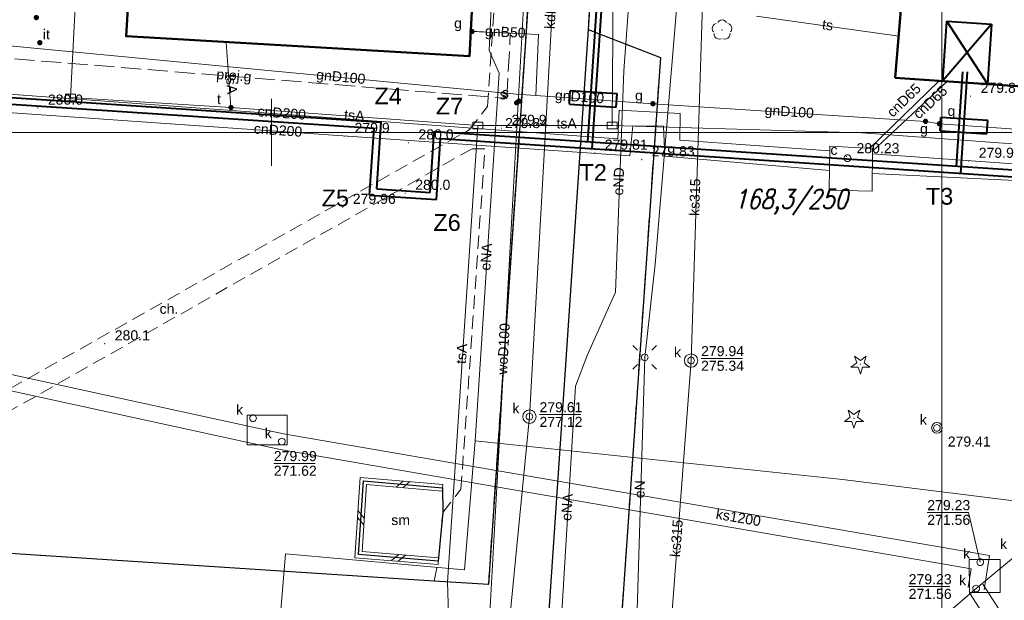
# Model space of a CAD drawing. Extents: x 0 to 6568752, y 0 to 5584302.
# Tile 5 of 57: x 6568331 to 6568405, y 5583965 to 5584008. Entities that reach past the tile are written whole.
import ezdxf
from ezdxf.enums import TextEntityAlignment as Align

# ---------------------------------------------------------------- set-up
doc = ezdxf.new("R2010")
doc.units = 0
doc.header["$PDSIZE"] = 0.75
for name, pattern in [('GAK', [3.5, 2, -0.7, 0.1, -0.7]), ('PRZER2-1', [1.5, 1, -0.5]), ('PRZER3-1', [2, 1.5, -0.5])]:
    doc.linetypes.add(name, pattern=pattern)
doc.layers.get('0').update_dxf_attribs({"linetype": 'CONTINUOUS'})
doc.layers.get('Defpoints').update_dxf_attribs({"linetype": 'CONTINUOUS'})
for name, color, linetype, lineweight in [('alarm', 51, 'CONTINUOUS', 50), ('EGBU', 7, 'CONTINUOUS', 50), ('GUPPRZ_O', 7, 'CONTINUOUS', 18), ('OTDM', 7, 'CONTINUOUS', 25), ('OTDM_O', 7, 'CONTINUOUS', 25), ('OTDN', 7, 'CONTINUOUS', 18), ('OTKC', 7, 'CONTINUOUS', 18), ('OTKC_O', 7, 'CONTINUOUS', 18), ('OTKJ', 7, 'CONTINUOUS', 18), ('OTKK', 7, 'CONTINUOUS', 25), ('OTRN', 7, 'CONTINUOUS', 13), ('OTRN_O', 7, 'CONTINUOUS', 13), ('OTRS', 7, 'CONTINUOUS', 13), ('OTRS_O', 7, 'CONTINUOUS', 13), ('OTZI', 7, 'CONTINUOUS', 18), ('OTZI_O', 7, 'CONTINUOUS', 18), ('ramka sekcji', 7, 'CONTINUOUS', 18), ('siec', 7, 'GAK', 70), ('SUEO', 7, 'CONTINUOUS', 18), ('SUPK', 7, 'CONTINUOUS', 18), ('SUPW', 7, 'CONTINUOUS', 18), ('SUPW_O', 7, 'CONTINUOUS', 18), ('SUSU', 7, 'CONTINUOUS', 18), ('SUSU_O', 7, 'CONTINUOUS', 18)]:
    doc.layers.add(name, color=color, linetype=linetype, lineweight=lineweight)
for name, color, linetype, lineweight, true_color in [('OTZG', 7, 'CONTINUOUS', 18, 0x008000), ('OTZL', 7, 'CONTINUOUS', 18, 0x008000), ('SUCP', 7, 'CONTINUOUS', 18, 0xd200d2), ('SUCP_O', 7, 'CONTINUOUS', 18, 0xd200d2), ('SUEP', 1, 'CONTINUOUS', 18, 0xff0000), ('SUEP_O', 1, 'CONTINUOUS', 18, 0xff0000), ('SUGP', 7, 'CONTINUOUS', 18, 0xbfbf00), ('SUGP_O', 7, 'CONTINUOUS', 18, 0xbfbf00), ('SUGU', 7, 'CONTINUOUS', 18, 0xbfbf00), ('SUGU_O', 7, 'CONTINUOUS', 18, 0xbfbf00), ('SUGW', 7, 'CONTINUOUS', 18, 0xbfbf00), ('SUGW_O', 7, 'CONTINUOUS', 18, 0xbfbf00), ('SUKP', 7, 'CONTINUOUS', 18, 0x803300), ('SUKP_O', 7, 'CONTINUOUS', 18, 0x803300), ('SUKS', 7, 'CONTINUOUS', 18, 0x803300), ('SUKS_O', 7, 'CONTINUOUS', 18, 0x803300), ('SUTP', 7, 'CONTINUOUS', 18, 0xff9100), ('SUTP_O', 7, 'CONTINUOUS', 18, 0xff9100), ('SUTU', 7, 'CONTINUOUS', 18, 0xff9100), ('SUTU_O', 7, 'CONTINUOUS', 18, 0xff9100), ('SUWP', 5, 'CONTINUOUS', 18, 0x0000ff), ('SUWP_O', 5, 'CONTINUOUS', 18, 0x0000ff)]:
    doc.layers.add(name, color=color, linetype=linetype, lineweight=lineweight, true_color=true_color)
doc.styles.add('Arial', font='arial.ttf')
doc.styles.add('GEO-INFO', font='arial.ttf')
doc.styles.add('UZBROJENIE', font='SIMPLEX.shx', dxfattribs={"width": 0.8, "oblique": 15.00003, "height": 0.9})
doc.dimstyles.get("Standard").update_dxf_attribs({"dimtxt": 0.18, "dimasz": 0.18, "dimexe": 0.18, "dimexo": 0.0625, "dimgap": 0.09, "dimtad": 0, "dimtih": 1, "dimtoh": 1, "dimdec": 4, "dimzin": 0, "dimdsep": 46, "dimtxsty": 'Standard', "dimcen": 0.09, "dimadec": 0, "dimazin": 0, "dimtfac": 1, "dimtdec": 4, "dimtofl": 0, "dimtmove": 0, "dimatfit": 3, "dimfxl": 0, "dimtolj": 1, "dimtzin": 0, "dimarcsym": 0})

# ---------------------------------------------------------------- blocks, each defined once
blk = doc.blocks.new('D_GSPRDL1')
blk.add_hatch(color=0).paths.add_polyline_path([(0, -0.045), (0.013906, -0.042798), (0.02645, -0.036406), (0.036406, -0.02645), (0.042798, -0.013906), (0.045, 0), (0.042798, 0.013906), (0.036406, 0.02645), (0.02645, 0.036406), (0.013906, 0.042798), (0, 0.045), (-0.013906, 0.042798), (-0.02645, 0.036406), (-0.036406, 0.02645), (-0.042798, 0.013906), (-0.045, 0), (-0.042798, -0.013906), (-0.036406, -0.02645), (-0.02645, -0.036406), (-0.013906, -0.042798)])
at = {"color": 0}
for points in [[(-0.324277, 0.563333), (-0.240553, 0.662679), (-0.127956, 0.727494), (0, 0.75), (0.127956, 0.727494), (0.240553, 0.662679), (0.324277, 0.563333)], [(-0.635969, -0.134326), (-0.70458, -0.024001), (-0.731429, 0.103115), (-0.713292, 0.231763), (-0.652348, 0.346501), (-0.55591, 0.433559), (-0.435555, 0.482485)], [(0.435555, 0.482485), (0.55591, 0.433559), (0.652348, 0.346501), (0.713292, 0.231763), (0.731429, 0.103115), (0.70458, -0.024001), (0.635969, -0.134326)], [(-0.068773, -0.646351), (-0.194901, -0.677512), (-0.324092, -0.663766), (-0.440839, -0.606763), (-0.531129, -0.513345), (-0.584125, -0.394725), (-0.593465, -0.265141)], [(0.593465, -0.265141), (0.584125, -0.394725), (0.531129, -0.513345), (0.440839, -0.606763), (0.324092, -0.663766), (0.194901, -0.677512), (0.068773, -0.646351)]]:
    blk.add_lwpolyline(points, dxfattribs=at)
blk = doc.blocks.new('D_GSPRDI1')
blk.add_hatch(color=0).paths.add_polyline_path([(0, -0.045), (0.013906, -0.042798), (0.02645, -0.036406), (0.036406, -0.02645), (0.042798, -0.013906), (0.045, 0), (0.042798, 0.013906), (0.036406, 0.02645), (0.02645, 0.036406), (0.013906, 0.042798), (0, 0.045), (-0.013906, 0.042798), (-0.02645, 0.036406), (-0.036406, 0.02645), (-0.042798, 0.013906), (-0.045, 0), (-0.042798, -0.013906), (-0.036406, -0.02645), (-0.02645, -0.036406), (-0.013906, -0.042798)])
at = {"color": 0}
blk.add_lwpolyline([(0.272471, 0.088531), (0.713338, -0.231778), (0.168396, -0.231778), (0, -0.750048), (-0.168396, -0.231778), (-0.713338, -0.231778), (-0.272471, 0.088531), (-0.440867, 0.606801), (0, 0.286493), (0.440867, 0.606801)], close=True, dxfattribs=at)
blk = doc.blocks.new('D_GSPWPN1')
blk.add_hatch(color=0).paths.add_polyline_path([(-0.045, 0), (-0.043467, -0.011647), (-0.038971, -0.0225), (-0.03182, -0.03182), (-0.0225, -0.038971), (-0.011647, -0.043467), (0, -0.045), (0.011647, -0.043467), (0.0225, -0.038971), (0.03182, -0.03182), (0.038971, -0.0225), (0.043467, -0.011647), (0.045, 0), (0.043467, 0.011647), (0.038971, 0.0225), (0.03182, 0.03182), (0.0225, 0.038971), (0.011647, 0.043467), (0, 0.045), (-0.011647, 0.043467), (-0.0225, 0.038971), (-0.03182, 0.03182), (-0.038971, 0.0225), (-0.043467, 0.011647)])
blk = doc.blocks.new('D_GSPTZI1')
blk.add_hatch(color=0).paths.add_polyline_path([(-0.2, 0), (-0.193185, -0.051764), (-0.173205, -0.1), (-0.141421, -0.141421), (-0.1, -0.173205), (-0.051764, -0.193185), (0, -0.2), (0.051764, -0.193185), (0.1, -0.173205), (0.141421, -0.141421), (0.173205, -0.1), (0.193185, -0.051764), (0.2, 0), (0.193185, 0.051764), (0.173205, 0.1), (0.141421, 0.141421), (0.1, 0.173205), (0.051764, 0.193185), (0, 0.2), (-0.051764, 0.193185), (-0.1, 0.173205), (-0.141421, 0.141421), (-0.173205, 0.1), (-0.193185, 0.051764)])
blk = doc.blocks.new('D_GSPWPS1')
blk.add_hatch(color=0).paths.add_polyline_path([(-0.045, 0), (-0.043467, -0.011647), (-0.038971, -0.0225), (-0.03182, -0.03182), (-0.0225, -0.038971), (-0.011647, -0.043467), (0, -0.045), (0.011647, -0.043467), (0.0225, -0.038971), (0.03182, -0.03182), (0.038971, -0.0225), (0.043467, -0.011647), (0.045, 0), (0.043467, 0.011647), (0.038971, 0.0225), (0.03182, 0.03182), (0.0225, 0.038971), (0.011647, 0.043467), (0, 0.045), (-0.011647, 0.043467), (-0.0225, 0.038971), (-0.03182, 0.03182), (-0.038971, 0.0225), (-0.043467, 0.011647)])
blk = doc.blocks.new('D_GUPIKP1_3')
at = {"color": 0}
blk.add_lwpolyline([(0.375, -0.25), (-0.375, -0.25), (-0.375, 0.25), (0.375, 0.25)], close=True, dxfattribs=at)
blk = doc.blocks.new('D_GUPIWZ1_1')
at = {"color": 0}
blk.add_lwpolyline([(0, 0.25), (0.064705, 0.241481), (0.125, 0.216506), (0.176777, 0.176777), (0.216506, 0.125), (0.241481, 0.064705), (0.25, 0), (0.241481, -0.064705), (0.216506, -0.125), (0.176777, -0.176777), (0.125, -0.216506), (0.064705, -0.241481), (0, -0.25), (-0.064705, -0.241481), (-0.125, -0.216506), (-0.176777, -0.176777), (-0.216506, -0.125), (-0.241481, -0.064705), (-0.25, 0), (-0.241481, 0.064705), (-0.216506, 0.125), (-0.176777, 0.176777), (-0.125, 0.216506), (-0.064705, 0.241481)], close=True, dxfattribs=at)
blk = doc.blocks.new('D_GUPKSD1_1')
at = {"color": 0}
blk.add_lwpolyline([(0, 0.25), (0.064705, 0.241481), (0.125, 0.216506), (0.176777, 0.176777), (0.216506, 0.125), (0.241481, 0.064705), (0.25, 0), (0.241481, -0.064705), (0.216506, -0.125), (0.176777, -0.176777), (0.125, -0.216506), (0.064705, -0.241481), (0, -0.25), (-0.064705, -0.241481), (-0.125, -0.216506), (-0.176777, -0.176777), (-0.216506, -0.125), (-0.241481, -0.064705), (-0.25, 0), (-0.241481, 0.064705), (-0.216506, 0.125), (-0.176777, 0.176777), (-0.125, 0.216506), (-0.064705, 0.241481)], close=True, dxfattribs=at)
blk = doc.blocks.new('D_GUPTUT1')
blk.add_hatch(color=0).paths.add_polyline_path([(-0.2, 0), (-0.193185, -0.051764), (-0.173205, -0.1), (-0.141421, -0.141421), (-0.1, -0.173205), (-0.051764, -0.193185), (0, -0.2), (0.051764, -0.193185), (0.1, -0.173205), (0.141421, -0.141421), (0.173205, -0.1), (0.193185, -0.051764), (0.2, 0), (0.193185, 0.051764), (0.173205, 0.1), (0.141421, 0.141421), (0.1, 0.173205), (0.051764, 0.193185), (0, 0.2), (-0.051764, 0.193185), (-0.1, 0.173205), (-0.141421, 0.141421), (-0.173205, 0.1), (-0.193185, 0.051764)])
blk = doc.blocks.new('D_GUPGZA1')
blk.add_hatch(color=0).paths.add_polyline_path([(-0.2, 0), (-0.193185, -0.051764), (-0.173205, -0.1), (-0.141421, -0.141421), (-0.1, -0.173205), (-0.051764, -0.193185), (0, -0.2), (0.051764, -0.193185), (0.1, -0.173205), (0.141421, -0.141421), (0.173205, -0.1), (0.193185, -0.051764), (0.2, 0), (0.193185, 0.051764), (0.173205, 0.1), (0.141421, 0.141421), (0.1, 0.173205), (0.051764, 0.193185), (0, 0.2), (-0.051764, 0.193185), (-0.1, 0.173205), (-0.141421, 0.141421), (-0.173205, 0.1), (-0.193185, 0.051764)])
blk = doc.blocks.new('D_GUPGUT1')
blk.add_hatch(color=0).paths.add_polyline_path([(-0.2, 0), (-0.193185, -0.051764), (-0.173205, -0.1), (-0.141421, -0.141421), (-0.1, -0.173205), (-0.051764, -0.193185), (0, -0.2), (0.051764, -0.193185), (0.1, -0.173205), (0.141421, -0.141421), (0.173205, -0.1), (0.193185, -0.051764), (0.2, 0), (0.193185, 0.051764), (0.173205, 0.1), (0.141421, 0.141421), (0.1, 0.173205), (0.051764, 0.193185), (0, 0.2), (-0.051764, 0.193185), (-0.1, 0.173205), (-0.141421, 0.141421), (-0.173205, 0.1), (-0.193185, 0.051764)])
blk = doc.blocks.new('D_GUPSUT1')
blk.add_hatch(color=0).paths.add_polyline_path([(-0.2, 0), (-0.193185, -0.051764), (-0.173205, -0.1), (-0.141421, -0.141421), (-0.1, -0.173205), (-0.051764, -0.193185), (0, -0.2), (0.051764, -0.193185), (0.1, -0.173205), (0.141421, -0.141421), (0.173205, -0.1), (0.193185, -0.051764), (0.2, 0), (0.193185, 0.051764), (0.173205, 0.1), (0.141421, 0.141421), (0.1, 0.173205), (0.051764, 0.193185), (0, 0.2), (-0.051764, 0.193185), (-0.1, 0.173205), (-0.141421, 0.141421), (-0.173205, 0.1), (-0.193185, 0.051764)])
blk = doc.blocks.new('D_ODTN_1')
at = {"color": 0}
for points in [[(-0.5, -0.25), (0, 0.25)], [(0, -0.25), (0.5, 0.25)]]:
    blk.add_lwpolyline(points, dxfattribs=at)
blk = doc.blocks.new('D_GSLDSO2')
at = {"color": 0}
blk.add_lwpolyline([(0, 0.25), (0, -0.25)], dxfattribs=at)
blk = doc.blocks.new('D_GUPELA2')
blk.add_hatch(color=0).paths.add_polyline_path([(-0.001087, 0.044987), (0.011881, 0.043403), (0.021281, 0.03965), (0.030065, 0.033482), (0.038133, 0.023893), (0.043117, 0.012881), (0.044986, 0.001113), (0.044323, -0.007777), (0.040557, -0.019497), (0.033417, -0.030138), (0.024849, -0.037517), (0.013788, -0.042836), (0.002013, -0.044955), (-0.00982, -0.043916), (-0.020466, -0.040077), (-0.029541, -0.033946), (-0.036867, -0.025804), (-0.04187, -0.01649), (-0.04461, -0.005909), (-0.044532, 0.006476), (-0.041285, 0.017903), (-0.034764, 0.028574), (-0.024479, 0.03776), (-0.013449, 0.042943)])
at = {"color": 0}
for points in [[(-0.883883, 0.883883), (-0.53033, 0.53033)], [(0.883883, 0.883883), (0.53033, 0.53033)], [(-0.883883, -0.883883), (-0.53033, -0.53033)], [(0.883883, -0.883883), (0.53033, -0.53033)]]:
    blk.add_lwpolyline(points, dxfattribs=at)
blk = doc.blocks.new('D_GUPELA1')
at = {"color": 0}
blk.add_lwpolyline([(0, 0.25), (0.064705, 0.241481), (0.125, 0.216506), (0.176777, 0.176777), (0.216506, 0.125), (0.241481, 0.064705), (0.25, 0), (0.241481, -0.064705), (0.216506, -0.125), (0.176777, -0.176777), (0.125, -0.216506), (0.064705, -0.241481), (0, -0.25), (-0.064705, -0.241481), (-0.125, -0.216506), (-0.176777, -0.176777), (-0.216506, -0.125), (-0.241481, -0.064705), (-0.25, 0), (-0.241481, 0.064705), (-0.216506, 0.125), (-0.176777, 0.176777), (-0.125, 0.216506), (-0.064705, 0.241481)], close=True, dxfattribs=at)
blk = doc.blocks.new('*D45')
at = {"layer": 'Defpoints', "color": 0, "lineweight": 40}
for p in [(6568647.5, 5584150), (6568650, 5584150), (0, 0)]:
    blk.add_point(p, dxfattribs=at)
at = {"layer": 'ramka sekcji', "color": 0, "lineweight": -2}
blk.add_line((6568649.938, 5584150), (6568647.5, 5584150), dxfattribs=at)
at = {"layer": 'ramka sekcji', "color": 0, "insert": (6568644.106, 5584150), "char_height": 0.75, "attachment_point": 5, "style": 'GEO-INFO'}
blk.add_mtext('\\A1;5584150.0000', dxfattribs=at)
blk = doc.blocks.new('*D46')
at = {"layer": 'Defpoints', "color": 0, "lineweight": 40}
for p in [(6568650, 5584152.5), (6568650, 5584150), (0, 0)]:
    blk.add_point(p, dxfattribs=at)
at = {"layer": 'ramka sekcji', "color": 0, "lineweight": -2}
blk.add_line((6568650, 5584150.062), (6568650, 5584152.5), dxfattribs=at)
at = {"layer": 'ramka sekcji', "color": 0, "insert": (6568650, 5584155.896), "char_height": 0.75, "attachment_point": 5, "rotation": 90, "style": 'GEO-INFO'}
blk.add_mtext('\\A1;6568650.0000', dxfattribs=at)

msp = doc.modelspace()

# ---------------------------------------------------------------- linework, layer by layer
at = {"layer": 'EGBU', "color": 0, "linetype": 'Continuous', "lineweight": 50, "elevation": 10.18}
for points in [[(6568343.55, 5584044.5), (6568341.86, 5584018.52), (6568365.36, 5584017.17), (6568364.76, 5584005.69), (6568339.15, 5584007.19), (6568339.86, 5584018.86), (6568330.35, 5584019.57), (6568331.94, 5584045.19)], [(6568396.53, 5584004.09), (6568397.48, 5584015.51), (6568415.39, 5584014.35), (6568416.69, 5584035.57), (6568428.33, 5584034.73), (6568426.72, 5584011.65), (6568415.15381, 5584012.25266), (6568414.4, 5584002.86)]]:
    msp.add_lwpolyline(points, close=True, dxfattribs=at)
at = {"layer": 'GUPPRZ_O', "color": 0, "linetype": 'Continuous', "lineweight": 13, "elevation": 10.8, "flags": 128}
for points in [[(6568382.0473, 5583983.12574), (6568385.1273, 5583983.12574)], [(6568369.98774, 5583978.93856), (6568373.06774, 5583978.93856)], [(6568350.16655, 5583975.28822), (6568353.24655, 5583975.28822)], [(6568402.87288, 5583967.91717), (6568402.00172, 5583971.62699), (6568398.92172, 5583971.62699)], [(6568397.53389, 5583966.09864), (6568400.61389, 5583966.09864)]]:
    msp.add_lwpolyline(points, dxfattribs=at)
at = {"layer": 'OTDM', "color": 0, "linetype": 'Continuous', "lineweight": 25, "elevation": 10.18}
msp.add_lwpolyline([(6568362.44, 5583968), (6568356.49, 5583968.48), (6568356.85, 5583973.98), (6568362.76, 5583973.47), (6568362.77, 5583971.62)], close=True, dxfattribs=at)
at = {"layer": 'OTDN', "color": 0, "linetype": 'Continuous', "lineweight": 18, "elevation": 10.18}
for points in [[(6568362.78149, 5583973.71907), (6568356.6172, 5583974.25102), (6568356.22445, 5583968.25061), (6568362.4199, 5583967.75081)], [(6568362.73851, 5583973.22093), (6568357.0828, 5583973.70898), (6568356.75555, 5583968.70939), (6568362.4601, 5583968.24919)]]:
    msp.add_lwpolyline(points, dxfattribs=at)
at = {"layer": 'OTKC', "color": 0, "linetype": 'PRZER2-1', "lineweight": 18, "elevation": 10.18}
msp.add_lwpolyline([(6568370.69, 5584032.86), (6568368.49, 5584000.12), (6568366.17994, 5583966.25595), (6568362.14, 5583966.51), (6568362.44, 5583968), (6568362.77, 5583971.62), (6568364.13, 5583973.36), (6568365.92, 5583998.78), (6568364.96, 5583998.79), (6568313.68, 5583969.67), (6568310.89, 5583969.83), (6568364.74, 5584000.19), (6568366.11, 5584001.95), (6568367.51, 5584022.93)], dxfattribs=at)
at = {"layer": 'OTKJ', "color": 0, "linetype": 'PRZER3-1', "lineweight": 18, "elevation": 10.18}
msp.add_lwpolyline([(6568313.68, 5583969.67), (6568362.14, 5583966.51), (6568366.17994, 5583966.25595), (6568368.49, 5584000.12), (6568370.69, 5584032.86)], dxfattribs=at)
msp.add_lwpolyline([(6568374.23, 5584017), (6568373.62, 5584007.68), (6568379.01, 5584005.59), (6568376.11, 5583963.78), (6568370.56, 5583962.41), (6568370.11, 5583954.51, 0.07599896), (6568370.32, 5583953, 0.2946697), (6568374.84, 5583949.22), (6568360.74, 5583950), (6568363.64, 5583950.92), (6568364.82, 5583953.37), (6568363.33, 5583955.64), (6568361.55, 5583956.3), (6568304.29, 5583959.89)], format="xyb", dxfattribs=at)
at = {"layer": 'OTKK', "color": 0, "linetype": 'Continuous', "lineweight": 25, "elevation": 10.18}
for points in [[(6568366.17994, 5583966.25595), (6568362.14, 5583966.51), (6568313.68, 5583969.67), (6568310.89, 5583969.83), (6568296.58, 5583970.72), (6568295.74, 5583961.67, -0.29217785), (6568289.71, 5583954.65), (6568268.81, 5583956.34, -0.11600079), (6568265.57, 5583957.41, -0.07423973), (6568263.46, 5583959.35, -0.12887514), (6568261.14, 5583964.74), (6568265.58, 5584031.75), (6568268.21, 5584056.6), (6568269.75, 5584068.54), (6568273.31, 5584093.29, -0.47390876), (6568276.89, 5584095.36), (6568330.51, 5584084.83)], [(6568380.27, 5584081.43), (6568383.67, 5584079.42), (6568382.19, 5584056.2), (6568382.02, 5584053.21), (6568379.98, 5584021.47), (6568374.47, 5584019.74), (6568374.23, 5584017), (6568373.62, 5584007.68), (6568379.01, 5584005.59), (6568376.11, 5583963.78), (6568370.56, 5583962.41), (6568370.11, 5583954.51, 0.07599896), (6568370.32, 5583953, 0.2946697), (6568374.84, 5583949.22), (6568411.69, 5583946.74, 0.39350109)]]:
    msp.add_lwpolyline(points, format="xyb", dxfattribs=at)
for points in [[(6568367.29, 5584034.81), (6568368.24, 5584034.25), (6568370.69, 5584032.86), (6568368.49, 5584000.12), (6568366.17994, 5583966.25595)], [(6568373.62, 5584007.68), (6568370.56, 5583962.41)]]:
    msp.add_lwpolyline(points, dxfattribs=at)
at = {"layer": 'ramka sekcji', "color": 0}
for p, q in [((6568400, 5584250), (6568400, 5584000)), ((6568400, 5584000), (6568400, 5584250)), ((6568350, 5584000), (6568350, 5584002.5)), ((6568400, 5584000), (6568400, 5584002.5)), ((6568400, 5584000), (6568239.20424, 5584000)), ((6568350, 5584000), (6568347.5, 5584000)), ((6568350, 5584000), (6568350, 5583997.5)), ((6568350, 5584000), (6568352.5, 5584000)), ((6568400, 5584000), (6568397.5, 5584000)), ((6568400, 5584000), (6568400, 5583997.5)), ((6568400, 5584000), (6568402.5, 5584000)), ((6568400, 5583922.37672), (6568400, 5584000)), ((6568676.7409, 5584000), (6568400, 5584000))]:
    msp.add_line(p, q, dxfattribs=at)
at = {"layer": 'siec', "color": 0, "linetype": 'ByBlock', "lineweight": 40}
for p, q in [((6568375.00774, 5584015.48712), (6568373.89683, 5583998.79008)), ((6568374.63495, 5584015.15626), (6568373.5808, 5583999.31222)), ((6568401.10383, 5583997.48102), (6568401.57549, 5584004.53953)), ((6568401.41972, 5583996.9589), (6568401.92472, 5584004.5163))]:
    msp.add_line(p, q, dxfattribs=at)
at = {"layer": 'siec', "linetype": 'ByBlock', "lineweight": 40}
for p, q in [((6568400.09039, 5584003.84494, 10.18), (6568400.37553, 5584008.30549, 10.18)), ((6568403.71863, 5584008.08369, 10.18), (6568400.09039, 5584003.84494, 10.18)), ((6568400.37553, 5584008.30549, 10.18), (6568403.71863, 5584008.08369, 10.18)), ((6568403.42533, 5584003.62553, 10.18), (6568400.37553, 5584008.30549, 10.18)), ((6568403.71863, 5584008.08369, 10.18), (6568403.42533, 5584003.62553, 10.18)), ((6568308.91783, 5584004.05366), (6568358.17961, 5584000.77612)), ((6568309.38353, 5584003.52157), (6568357.64752, 5584000.31041)), ((6568357.84768, 5583995.78715), (6568358.17961, 5584000.77612)), ((6568357.31559, 5583995.32144), (6568357.64752, 5584000.31041)), ((6568361.83886, 5583995.5216), (6568362.1417, 5584000.07329)), ((6568362.1417, 5584000.07329), (6568444.3839, 5583994.60146)), ((6568362.30456, 5583994.98951), (6568362.6074, 5583999.5412)), ((6568362.6074, 5583999.5412), (6568444.8496, 5583994.06937)), ((6568357.84768, 5583995.78715), (6568361.83886, 5583995.5216)), ((6568357.31559, 5583995.32144), (6568362.30456, 5583994.98951))]:
    msp.add_line(p, q, dxfattribs=at)
at = {"layer": 'siec', "color": 5, "linetype": 'ByBlock', "lineweight": 40}
for p, q in [((6568372.2284, 5584002.10446, 10.14), (6568372.28914, 5584003.10427, 10.14)), ((6568375.7827, 5584002.89203, 10.14), (6568372.28914, 5584003.10427, 10.14)), ((6568375.72196, 5584001.89222, 10.14), (6568375.7827, 5584002.89203, 10.14)), ((6568372.2284, 5584002.10446, 10.14), (6568375.72196, 5584001.89222, 10.14)), ((6568399.88082, 5584000.11639), (6568399.94156, 5584001.1162)), ((6568403.43512, 5584000.90396), (6568399.94156, 5584001.1162)), ((6568403.37438, 5583999.90415), (6568403.43512, 5584000.90396)), ((6568399.88082, 5584000.11639), (6568403.37438, 5583999.90415))]:
    msp.add_line(p, q, dxfattribs=at)
at = {"layer": 'SUCP', "color": 0, "linetype": 'Continuous', "lineweight": 18, "elevation": 10.14}
for points in [[(6568297.5345, 5584001.61206), (6568299.32257, 5584002.34952), (6568308.33219, 5584000.83184), (6568308.52504, 5584004.33712), (6568320.1713, 5584003.50253), (6568320.47709, 5584005.70764), (6568325.65609, 5584005.36202), (6568325.6837, 5584003.2199), (6568375.8295, 5583999.53415), (6568375.94144, 5584001.66926), (6568380.49167, 5584001.41533), (6568380.4645, 5583999.41925), (6568391.64942, 5583998.62893)], [(6568297.5345, 5584001.61206), (6568298.94411, 5584001.20109), (6568309.55018, 5583999.42557), (6568309.77764, 5584002.85793), (6568321.66404, 5584002.04698), (6568321.87189, 5584004.38876), (6568324.27248, 5584004.32138), (6568324.22405, 5584001.92295), (6568376.73077, 5583998.26175), (6568376.94497, 5584000.48476), (6568379.23676, 5584000.46293), (6568379.33533, 5583998.22634), (6568391.62542, 5583997.16783)], [(6568394.62026, 5583998.81108), (6568399.7987, 5584003.86501)], [(6568394.83086, 5583998.6026), (6568400.42369, 5584003.822)], [(6568394.82918, 5583998.40425), (6568423.93706, 5583996.3475), (6568423.44804, 5583985.04039), (6568442.35353, 5583983.57885)], [(6568394.81398, 5583996.94923), (6568422.79053, 5583995.56819), (6568422.16309, 5583983.80732), (6568442.28778, 5583982.47832)]]:
    msp.add_lwpolyline(points, dxfattribs=at)
at = {"layer": 'SUEP', "color": 0, "linetype": 'Continuous', "lineweight": 18, "elevation": 10.14}
for points in [[(6568345.66268, 5584083.12455), (6568369.09962, 5584082.92015), (6568370.24718, 5584080.97515), (6568379.22168, 5584070.67099), (6568380.64733, 5584070.22085), (6568379.86483, 5584069.7322), (6568377.73429, 5584039.04536), (6568380.6984, 5584038.51051), (6568377.86199, 5584037.36288), (6568376.96805, 5584014.11185), (6568376.28412, 5584004.60999), (6568375.6552, 5583988.07759), (6568373.54092, 5583983.35598)], [(6568373.5, 5583954.14), (6568377.24, 5583963.51), (6568377.84, 5583983.21), (6568378.63, 5583990.16), (6568380.23, 5584009.47), (6568379.89, 5584012.7), (6568380.83, 5584028.01), (6568381.62, 5584039.2), (6568383.04, 5584058.39), (6568383.52, 5584068.48), (6568383.96, 5584079.32)], [(6568461.96392, 5584050.56923), (6568462.1777, 5584051.59338), (6568455.34395, 5584051.84535), (6568453.40597, 5584031.5088), (6568450.53309, 5583996.80907), (6568448.53546, 5583966.36094), (6568408.78897, 5583972.06926), (6568392.59187, 5583974.08072), (6568365.19254, 5583976.97792)], [(6568365.19254, 5583976.97792), (6568366.97872, 5584004.43308), (6568366.22701, 5584006.11353), (6568366.99297, 5584021.94463), (6568352.87547, 5584023.22283), (6568352.5, 5584018.11)], [(6568373.5, 5583954.14), (6568373.28509, 5583961.31096), (6568371.5736, 5583962.96903), (6568372.67039, 5583981.06459), (6568373.54092, 5583983.35598)], [(6568348.82963, 5583942.75398), (6568349.04191, 5583944.35726), (6568351.04023, 5583968.54491), (6568364.38651, 5583967.35678), (6568365.19254, 5583976.97792)]]:
    msp.add_lwpolyline(points, dxfattribs=at)
at = {"layer": 'SUGP', "linetype": 'Continuous', "lineweight": 18, "elevation": 10.14}
for points in [[(6568443.09135, 5584062.13219), (6568442.91103, 5584049.74296), (6568432.31396, 5584038.82759), (6568430.19977, 5584008.96016), (6568426.86624, 5584009.13821), (6568420.71721, 5584009.26097), (6568420.00537, 5583999.23606), (6568399.8317, 5584000.64916), (6568398.79, 5584000.83), (6568378.45287, 5584002.14573), (6568369.70734, 5584002.75806), (6568368.25098, 5584002.86003), (6568324.94601, 5584006.99931), (6568325.04379, 5584016.05039)], [(6568364.95, 5584007.54), (6568369.91965, 5584007.31313), (6568369.70734, 5584002.75806)]]:
    msp.add_lwpolyline(points, dxfattribs=at)
at = {"layer": 'SUGP', "linetype": 'PRZER3-1', "lineweight": 18, "elevation": 10.14}
msp.add_lwpolyline([(6568326.82172, 5584005.81558), (6568367.55579, 5584002.54589), (6568367.81247, 5584007.40933), (6568364.85793, 5584007.56374)], dxfattribs=at)
at = {"layer": 'SUKP', "color": 0, "linetype": 'Continuous', "lineweight": 18, "elevation": 10.14}
for points in [[(6568366.22, 5583947.71038), (6568369.23774, 5583978.78302), (6568371.94482, 5584027.33289)], [(6568382.2321, 5584011.95303), (6568381.2973, 5583982.9702), (6568379.28, 5583956.41)], [(6568280.37351, 5583990.34339), (6568282.31396, 5583991.60192), (6568318.90738, 5583984.47181), (6568350.87811, 5583977.50525), (6568403.55573, 5583968.40813), (6568403.16129, 5583965.85161)], [(6568281.02649, 5583989.33661), (6568282.56025, 5583990.33137), (6568318.66486, 5583983.2965), (6568350.64815, 5583976.3272), (6568402.19003, 5583967.42621), (6568401.97532, 5583966.03459)], [(6568415.11015, 5583955.784), (6568405.62323, 5583968.47768), (6568402.5683, 5583965.9431)], [(6568403.07267, 5583966.26809), (6568421.3818, 5583937.85347)], [(6568381.7576, 5583954.52498), (6568391.75675, 5583956.69308), (6568402.5683, 5583965.9431)], [(6568402.06394, 5583965.61811), (6568419.8893, 5583937.95428)]]:
    msp.add_lwpolyline(points, dxfattribs=at)
at = {"layer": 'SUPK', "color": 0, "linetype": 'Continuous', "lineweight": 18, "elevation": 10.14}
for points in [[(6568391.65394, 5583998.97886), (6568394.83253, 5583998.79908), (6568394.80553, 5583995.62417), (6568391.61139, 5583995.6849)], [(6568348.17376, 5583978.88501), (6568348.17376, 5583976.68365), (6568351.17516, 5583976.68365), (6568351.17516, 5583978.88501)], [(6568402.06103, 5583965.66378), (6568404.35252, 5583965.66378), (6568404.35252, 5583968.12269), (6568402.04628, 5583968.12269)]]:
    msp.add_lwpolyline(points, close=True, dxfattribs=at)
for points in [[(6568381.2973, 5583982.4702, -1), (6568381.2973, 5583983.4702, -1)], [(6568369.23774, 5583978.28302, -1), (6568369.23774, 5583979.28302, -1)], [(6568399.64338, 5583977.54628, -1), (6568399.64338, 5583978.34628, -1)]]:
    msp.add_lwpolyline(points, format="xyb", close=True, dxfattribs=at)
at = {"layer": 'SUTP', "color": 0, "linetype": 'Continuous', "lineweight": 18, "elevation": 10.14}
for points in [[(6568377.93958, 5584061.82878), (6568375.65242, 5584034.44718), (6568375.40989, 5584000.51141)], [(6568365.37903, 5584000.52216), (6568346.97039, 5584001.86508), (6568335.00004, 5584002.60091), (6568335.73669, 5584017.03531)], [(6568375.40989, 5584000.51141), (6568394.02807, 5583999.98126), (6568417.21182, 5583998.26984), (6568419.67, 5584010.05)], [(6568396.78899, 5584007.20337), (6568386.1722, 5584008.69272)], [(6568346.62388, 5584006.75225), (6568346.97039, 5584001.86508)], [(6568362.58258, 5583941.82504), (6568363.55953, 5583953.155), (6568363.12849, 5583966.42049), (6568365.37903, 5584000.52216)], [(6568375.40989, 5584000.51141), (6568365.37903, 5584000.52216)]]:
    msp.add_lwpolyline(points, dxfattribs=at)
at = {"layer": 'SUWP', "color": 0, "linetype": 'Continuous', "lineweight": 18, "elevation": 10.14}
msp.add_lwpolyline([(6568419.73601, 5584087.93935), (6568375.49, 5584091.04), (6568372.24015, 5584091.26574), (6568371.50499, 5584074.32878), (6568369.11009, 5584014.49059), (6568369.04881, 5584013.86124), (6568365.71, 5583953.81), (6568365.63169, 5583953.54639)], dxfattribs=at)

# ---------------------------------------------------------------- block references
at = {"layer": 'OTDN', "color": 0, "linetype": 'Continuous', "lineweight": 18}
for name, p, rotation in [('D_ODTN_1', (6568359.805, 5583973.725, 10.18), 175.0679125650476), ('D_ODTN_1', (6568359.805, 5583973.725, 10.18), 175.0679125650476), ('D_GSLDSO2', (6568362.76, 5583973.47, 10.18), 175.0679125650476), ('D_ODTN_1', (6568356.67, 5583971.23, 10.18), 266.2550728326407), ('D_ODTN_1', (6568356.67, 5583971.23, 10.18), 266.2550728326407), ('D_ODTN_1', (6568359.465, 5583968.24, 10.18), 355.3878075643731), ('D_ODTN_1', (6568359.465, 5583968.24, 10.18), 355.3878075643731), ('D_GSLDSO2', (6568362.44, 5583968, 10.18), 355.3878075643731)]:
    msp.add_blockref(name, p, dxfattribs=dict(at, rotation=rotation))
at = {"layer": 'OTRN', "color": 0, "linetype": 'Continuous', "lineweight": 13}
for p in [(6568402.15, 5584002.71, 10.08), (6568332.56, 5584001.83, 10.08), (6568367.15, 5584000.32, 10.08), (6568355.44, 5583999.72, 10.08), (6568360.21, 5583999.23, 10.08), (6568402.01, 5583997.86, 10.08), (6568359.97, 5583995.47, 10.08), (6568337.55, 5583984.23, 10.08)]:
    msp.add_blockref('D_GSPWPN1', p, dxfattribs=at)
at = {"layer": 'OTRS', "color": 0, "linetype": 'Continuous', "lineweight": 13}
for p in [(6568366.67, 5584000.08, 10.08), (6568374.11, 5583998.47, 10.08), (6568377.61, 5583997.97, 10.08), (6568392.89, 5583998.2, 10.08), (6568355.31, 5583994.42, 10.08)]:
    msp.add_blockref('D_GSPWPS1', p, dxfattribs=at)
at = {"layer": 'OTZG', "color": 0, "linetype": 'Continuous', "lineweight": 18}
for p in [(6568393.93, 5583982.7, 10.12), (6568393.45, 5583978.66, 10.12)]:
    msp.add_blockref('D_GSPRDI1', p, dxfattribs=at)
at = {"layer": 'OTZI', "color": 0, "linetype": 'Continuous', "lineweight": 18}
for p in [(6568332.45, 5584008.58, 10.12), (6568332.71, 5584006.7, 10.12)]:
    msp.add_blockref('D_GSPTZI1', p, dxfattribs=at)
at = {"layer": 'OTZL', "color": 0, "linetype": 'Continuous', "lineweight": 18}
msp.add_blockref('D_GSPRDL1', (6568383.61, 5584007.65, 10.12), dxfattribs=at)
at = {"layer": 'SUEO', "color": 0, "linetype": 'Continuous', "lineweight": 18}
for name, p in [('D_GUPELA2', (6568377.84, 5583983.21, 10.15)), ('D_GUPELA1', (6568377.84, 5583983.21, 10.16))]:
    msp.add_blockref(name, p, dxfattribs=at)
at = {"layer": 'SUGU', "linetype": 'Continuous', "lineweight": 18}
for p in [(6568378.45287, 5584002.14573, 10.16), (6568399.8317, 5584000.64916, 10.16)]:
    msp.add_blockref('D_GUPGUT1', p, dxfattribs=at)
at = {"layer": 'SUGW', "linetype": 'Continuous', "lineweight": 18}
for p in [(6568364.95, 5584007.54, 10.16), (6568398.79, 5584000.83, 10.16)]:
    msp.add_blockref('D_GUPGZA1', p, dxfattribs=at)
at = {"layer": 'SUKS', "color": 0, "linetype": 'Continuous', "lineweight": 18}
msp.add_blockref('D_GUPKSD1_1', (6568402.87288, 5583967.91717, 10.16), dxfattribs=at)
at = {"layer": 'SUPK', "color": 0, "linetype": 'Continuous', "lineweight": 18}
for p in [(6568335.00004, 5584002.60091, 10.16), (6568365.37903, 5584000.52216, 10.16), (6568375.40989, 5584000.51141, 10.16)]:
    msp.add_blockref('D_GUPIKP1_3', p, dxfattribs=at)
at = {"layer": 'SUPW', "color": 0, "linetype": 'Continuous', "lineweight": 18}
for p in [(6568392.97, 5583998.08, 10.18), (6568381.2973, 5583982.9702, 10.18), (6568348.62038, 5583978.66874, 10.18), (6568369.23774, 5583978.78302, 10.18), (6568399.64351, 5583977.93628, 10.18), (6568350.76313, 5583976.91622, 10.18), (6568402.87288, 5583967.91717, 10.18), (6568402.5683, 5583965.9431, 10.18)]:
    msp.add_blockref('D_GUPIWZ1_1', p, dxfattribs=at)
at = {"layer": 'SUSU', "color": 0, "linetype": 'Continuous', "lineweight": 18}
for p in [(6568368.29, 5584002.22, 10.16), (6568368.46, 5584002.34, 10.16)]:
    msp.add_blockref('D_GUPSUT1', p, dxfattribs=at)
at = {"layer": 'SUTU', "color": 0, "linetype": 'Continuous', "lineweight": 18}
msp.add_blockref('D_GUPTUT1', (6568346.97039, 5584001.86508, 10.16), dxfattribs=at)

# ---------------------------------------------------------------- texts
at = {"layer": 'alarm', "color": 0, "linetype": 'Continuous', "lineweight": 30, "style": 'GEO-INFO'}
for s, p in [('Z4', (6568358.69798, 5584002.72905, 0.62)), ('Z7', (6568363.27986, 5584001.97153, 0.62)), ('T2', (6568373.9948, 5583997.02489, 0.62)), ('Z5', (6568354.75704, 5583995.09827, 0.62)), ('T3', (6568399.8416, 5583995.23561, 0.62)), ('Z6', (6568363.09378, 5583993.27779, 0.62))]:
    msp.add_text(s, height=1.25, dxfattribs=at).set_placement(p, align=Align.MIDDLE)
at = {"layer": 'alarm', "color": 0, "lineweight": 30, "style": 'UZBROJENIE', "oblique": 15.00003, "width": 0.8}
msp.add_text('168,3/250', height=1.44, dxfattribs=at).set_placement((6568384.48856, 5583994.31294, 10.18))
at = {"layer": 'GUPPRZ_O', "color": 0, "linetype": 'Continuous', "lineweight": 0, "style": 'Arial'}
for s, p in [('279.94', (6568382.0473, 5583983.29824, 10.8)), ('275.34', (6568382.0473, 5583982.20324, 10.8)), ('279.61', (6568369.98774, 5583979.11106, 10.8)), ('277.12', (6568369.98774, 5583978.01606, 10.8)), ('279.41', (6568400.44986, 5583976.54839, 10.8)), ('279.99', (6568350.16655, 5583975.46072, 10.8)), ('271.62', (6568350.16655, 5583974.36572, 10.8)), ('279.23', (6568398.92172, 5583971.79949, 10.8)), ('271.56', (6568398.92172, 5583970.70449, 10.8)), ('279.23', (6568397.53389, 5583966.27114, 10.8)), ('271.56', (6568397.53389, 5583965.17614, 10.8))]:
    msp.add_text(s, height=0.75, dxfattribs=at).set_placement(p)
at = {"layer": 'OTDM_O', "color": 0, "linetype": 'Continuous', "lineweight": 0, "style": 'Arial'}
msp.add_text('sm', height=0.75, dxfattribs=at).set_placement((6568359.63, 5583970.68992, 10.8), align=Align.CENTER)
at = {"layer": 'OTKC_O', "color": 0, "linetype": 'Continuous', "lineweight": 0, "style": 'Arial'}
msp.add_text('ch.', height=0.75, dxfattribs=at).set_placement((6568342.345, 5583986.46239, 10.8), align=Align.CENTER)
at = {"layer": 'OTRN_O', "color": 0, "linetype": 'Continuous', "lineweight": 0, "style": 'Arial'}
for s, p in [('279.8', (6568402.9, 5584002.96, 10.8)), ('280.0', (6568333.31, 5584002.08, 10.8)), ('279.9', (6568356.19, 5583999.97, 10.8)), ('279.9', (6568367.9, 5584000.57, 10.8)), ('280.0', (6568360.96, 5583999.48, 10.8)), ('279.9', (6568402.76, 5583998.11, 10.8)), ('280.0', (6568360.72, 5583995.72, 10.8)), ('280.1', (6568338.3, 5583984.48, 10.8))]:
    msp.add_text(s, height=0.75, dxfattribs=at).set_placement(p)
at = {"layer": 'OTRS_O', "color": 0, "linetype": 'Continuous', "lineweight": 0, "style": 'Arial'}
for s, p in [('279.84', (6568367.42, 5584000.33, 10.8)), ('279.81', (6568374.86, 5583998.72, 10.8)), ('279.83', (6568378.36, 5583998.22, 10.8)), ('280.23', (6568393.64, 5583998.45, 10.8)), ('279.96', (6568356.06, 5583994.67, 10.8))]:
    msp.add_text(s, height=0.75, dxfattribs=at).set_placement(p)
at = {"layer": 'OTZI_O', "color": 0, "linetype": 'Continuous', "lineweight": 0, "style": 'Arial'}
msp.add_text('it', height=0.75, dxfattribs=at).set_placement((6568333.46, 5584006.95, 10.8), align=Align.RIGHT)
at = {"layer": 'SUCP_O', "color": 0, "linetype": 'Continuous', "lineweight": 0, "style": 'Arial'}
for s, rotation, p in [('cnD65', 44.3028646, (6568397.43111, 5584002.14042, 10.8)), ('cnD65', 43.0219036, (6568399.39163, 5584001.98471, 10.8)), ('cnD200', 355.7962828, (6568350.73509, 5584001.08434, 10.8)), ('cnD200', 356.0113275, (6568350.457, 5583999.79958, 10.8))]:
    msp.add_text(s, height=0.75, rotation=rotation, dxfattribs=at).set_placement(p, align=Align.CENTER)
at = {"layer": 'SUEP_O', "color": 0, "linetype": 'Continuous', "lineweight": 0, "style": 'Arial'}
for s, rotation, p in [('eND', 87.8214422, (6568376.26292, 5583996.33264, 10.8)), ('eNA', 86.2776555, (6568366.37849, 5583990.68645, 10.8)), ('eN', 88.255487, (6568377.83334, 5583973.35107, 10.8)), ('eNA', 86.5314653, (6568372.41494, 5583971.99906, 10.8))]:
    msp.add_text(s, height=0.75, rotation=rotation, dxfattribs=at).set_placement(p, align=Align.CENTER)
at = {"layer": 'SUGP_O', "linetype": 'Continuous', "lineweight": 0, "style": 'Arial'}
for s, rotation, p in [('gnB50', 357.3862055, (6568367.42144, 5584007.13339, 10.8)), ('proj.g', 355.4107477, (6568347.16527, 5584003.8882, 10.8)), ('gnD100', 354.539992, (6568355.13406, 5584003.78792, 10.8)), ('gnD100', 355.9948906, (6568372.95293, 5584002.30115, 10.8)), ('gnD100', 356.2983491, (6568388.60249, 5584001.195, 10.8))]:
    msp.add_text(s, height=0.75, rotation=rotation, dxfattribs=at).set_placement(p, align=Align.CENTER)
at = {"layer": 'SUGU_O', "linetype": 'Continuous', "lineweight": 0, "style": 'Arial'}
for p in [(6568377.70287, 5584002.39573, 10.8), (6568401.01809, 5584001.23396, 10.8)]:
    msp.add_text('g', height=0.75, dxfattribs=at).set_placement(p, align=Align.RIGHT)
at = {"layer": 'SUGW_O', "linetype": 'Continuous', "lineweight": 0, "style": 'Arial'}
for p in [(6568364.2, 5584007.79, 10.8), (6568398.96464, 5583999.90646, 10.8)]:
    msp.add_text('g', height=0.75, dxfattribs=at).set_placement(p, align=Align.RIGHT)
at = {"layer": 'SUKP_O', "color": 0, "linetype": 'Continuous', "lineweight": 0, "style": 'Arial'}
for s, rotation, p in [('kdD500', 86.8085524, (6568371.21996, 5584009.51289, 10.8)), ('ks315', 88.237428, (6568381.94539, 5583995.15689, 10.8)), ('ks1200', 350.2019886, (6568384.76839, 5583970.87945, 10.8)), ('ks315', 85.6566001, (6568380.58129, 5583969.66787, 10.8))]:
    msp.add_text(s, height=0.75, rotation=rotation, dxfattribs=at).set_placement(p, align=Align.CENTER)
at = {"layer": 'SUKS_O', "color": 0, "linetype": 'Continuous', "lineweight": 0, "style": 'Arial'}
msp.add_text('k', height=0.75, dxfattribs=at).set_placement((6568402.12288, 5583968.16717, 10.8), align=Align.RIGHT)
at = {"layer": 'SUPW_O', "color": 0, "linetype": 'Continuous', "lineweight": 0, "style": 'Arial'}
for s, p in [('c', (6568392.22, 5583998.33, 10.8)), ('k', (6568380.5473, 5583983.2202, 10.8)), ('k', (6568347.87038, 5583978.91874, 10.8)), ('k', (6568368.48774, 5583979.03302, 10.8)), ('k', (6568398.89351, 5583978.18628, 10.8)), ('k', (6568350.01313, 5583977.16622, 10.8)), ('k', (6568404.8736, 5583968.90268, 10.8)), ('k', (6568402.12288, 5583968.16717, 10.8)), ('k', (6568401.8183, 5583966.1931, 10.8))]:
    msp.add_text(s, height=0.75, dxfattribs=at).set_placement(p, align=Align.RIGHT)
at = {"layer": 'SUSU_O', "color": 0, "linetype": 'Continuous', "lineweight": 0, "style": 'Arial'}
for p in [(6568367.54, 5584002.47, 10.8), (6568367.71, 5584002.59, 10.8)]:
    msp.add_text('s', height=0.75, dxfattribs=at).set_placement(p, align=Align.RIGHT)
at = {"layer": 'SUTP_O', "color": 0, "linetype": 'Continuous', "lineweight": 0, "style": 'Arial'}
for s, rotation, p in [('ts', 352.0145253, (6568391.43983, 5584007.65741, 10.8)), ('tsA', 274.1960559, (6568346.64246, 5584003.5938, 10.8)), ('tsA', 355.8276398, (6568356.15335, 5584000.90092, 10.8)), ('tsA', 359.9385599, (6568372.0119, 5584000.29986, 10.8)), ('tsA', 86.2242434, (6568364.5466, 5583983.452, 10.8))]:
    msp.add_text(s, height=0.75, rotation=rotation, dxfattribs=at).set_placement(p, align=Align.CENTER)
at = {"layer": 'SUTU_O', "color": 0, "linetype": 'Continuous', "lineweight": 0, "style": 'Arial'}
msp.add_text('t', height=0.75, dxfattribs=at).set_placement((6568346.22039, 5584002.11508, 10.8), align=Align.RIGHT)
at = {"layer": 'SUWP_O', "color": 0, "linetype": 'Continuous', "lineweight": 0, "style": 'Arial'}
msp.add_text('woD100', height=0.75, rotation=86.8176776, dxfattribs=at).set_placement((6568367.67243, 5583983.81933, 10.8), align=Align.CENTER)

# ---------------------------------------------------------------- dimensions: what is measured, and where the dimension line sits
at = {"layer": 'ramka sekcji', "color": 0}
for offset, dtype, picture, middle in [((0, 2.5), 1, '*D46', (6568649.9999999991, 5584155.8956787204)), ((-2.5, 0), 0, '*D45', (6568644.1063676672, 5584150))]:
    dim = msp.add_ordinate_dim(feature_location=(6568650, 5584150), offset=offset, dtype=dtype, origin=(0, 0), dimstyle='Standard', override={"dimtxt": 0.75, "dimtxsty": 'GEO-INFO'}, dxfattribs=at)
    dim.commit()
    dim.dimension.update_dxf_attribs({"geometry": picture, "text_midpoint": middle})

doc.saveas('drawing.dxf')
